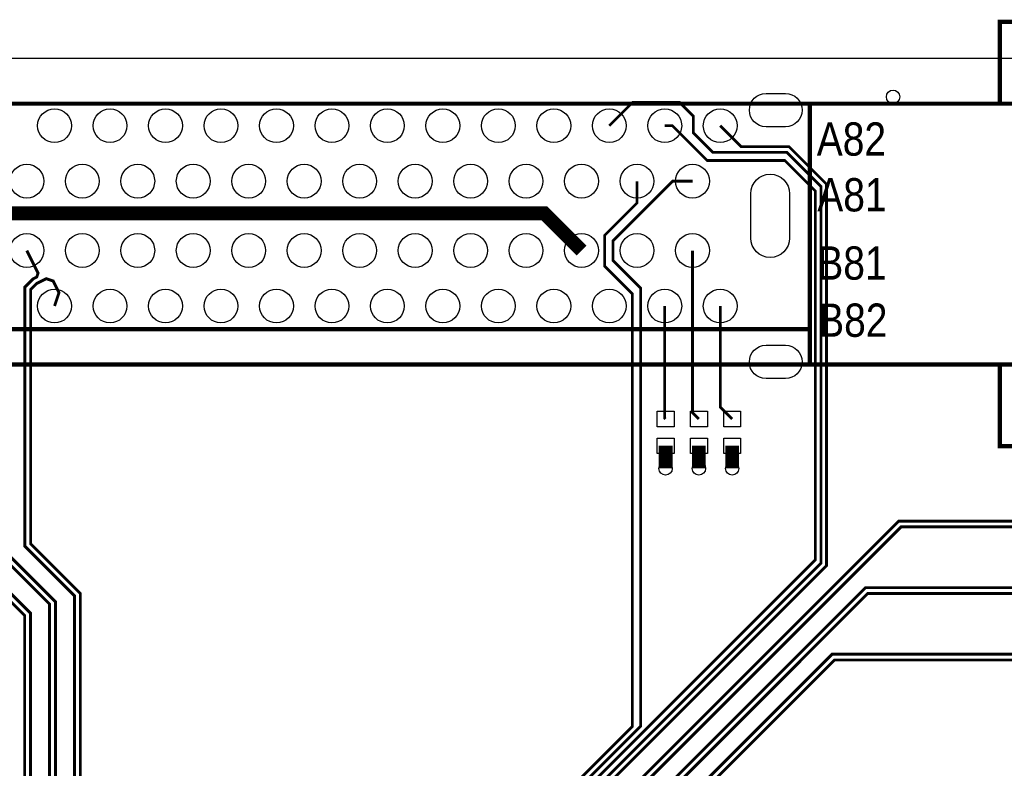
# Model space of a CAD drawing. Extents: x -50 to 239, y -105 to 7.
# Tile 10 of 17: x 159 to 195, y -20 to 7. Entities that reach past the tile are written whole.
import ezdxf

# ---------------------------------------------------------------- set-up
doc = ezdxf.new("R2010")
doc.units = 0
for name, color, linetype in [('BG_OUTLINE', 6, 'CONTINUOUS'), ('ET_TOP', 92, 'CONTINUOUS'), ('PG_SILKSCREEN_TOP', 7, 'CONTINUOUS'), ('PIN_TOP', 92, 'CONTINUOUS'), ('VC_TOP', 254, 'CONTINUOUS')]:
    doc.layers.add(name, color=color, linetype=linetype)

msp = doc.modelspace()

# ---------------------------------------------------------------- linework, layer by layer
at = {"layer": 'BG_OUTLINE'}
msp.add_lwpolyline([(232.5, 5.6749), (-49.5, 5.6749)], dxfattribs=at)
for points in [[(-49.5, -104.8251), (222.5839, -104.8251, -0.709377), (232.5, -99.353), (232.5, 5.6749), (-49.5, 5.6749)], [(-49.5, 5.6749), (-49.5, -104.8251), (222.5839, -104.8251, -0.709377), (232.5, -99.353), (232.5, 5.6749)], [(232.5, 5.6749), (-49.5, 5.6749), (-49.5, -104.8251), (222.5839, -104.8251, -0.709377), (232.5, -99.353)]]:
    msp.add_lwpolyline(points, format="xyb", close=True, dxfattribs=at)
at = {"layer": 'ET_TOP'}
for points, const_width in [([(180.4501, 3.2499), (181.2941, 4.0939), (182.98, 4.0939), (183.48, 3.5939), (183.48, 2.9939), (184.18, 2.2939), (186.8457, 2.2939), (188.08, 1.0596), (188.08, -12.5232), (168.78, -31.8232), (168.78, -39.689), (169.68, -40.589), (169.68, -64.208), (176.9781, -71.5061), (188.9629, -71.5061), (194.3629, -66.1061), (199.48, -66.1061), (201.129, -64.4571), (202.08, -64.4571)], 0.1), ([(197.797, -66.6061), (194.3701, -66.6061), (189.1701, -71.8061), (176.8538, -71.8061), (169.48, -64.4323), (169.48, -40.6719), (168.58, -39.7719), (168.58, -31.6989), (187.88, -12.3989), (187.88, 0.8939), (186.78, 1.9939), (183.98, 1.9939), (182.724, 3.2499), (182.4501, 3.2499)], 0.1), ([(184.4501, 3.2499), (185.2061, 2.4939), (186.9286, 2.4939), (188.28, 1.1425), (188.28, -12.6061), (168.98, -31.9061), (168.98, -39.6061), (169.88, -40.5061), (169.88, -64.1251), (177.061, -71.3061), (188.88, -71.3061), (194.28, -65.9061), (199.38, -65.9061), (201.329, -63.9571), (202.08, -63.9571)], 0.1), ([(202.08, -66.9591), (201.127, -66.9591), (199.5679, -68.5182), (193.2622, -68.5182), (189.4622, -72.3182), (176.6416, -72.3182), (169.0679, -64.7445), (169.0679, -40.8427), (168.1679, -39.9427), (168.1679, -33.294), (165.48, -30.6061), (165.48, -28.7061), (166.18, -28.0061), (171.68, -28.0061), (181.28, -18.4061), (181.28, -2.806), (180.28, -1.806), (180.28, -0.7062), (181.4501, 0.4639), (181.4501, 1.2499)], 0.1), ([(183.4501, 1.2499), (182.736, 1.2499), (180.58, -0.9061), (180.58, -1.6061), (181.58, -2.6061), (181.58, -18.3989), (168.38, -31.5989), (168.38, -39.8548), (169.28, -40.7548), (169.28, -64.6566), (176.7295, -72.1061), (189.3743, -72.1061), (193.1743, -68.3061), (199.48, -68.3061), (201.327, -66.4591), (202.08, -66.4591)], 0.1), ([(136.88, -46.1061), (136.88, -22.5201), (145.455, -13.9451), (145.455, -2.8311), (146.455, -1.8311), (146.455, -0.5311), (147.08, 0.0939), (178.106, 0.0939), (179.4501, -1.2502)], 0.5), ([(180.8102, -84.1543), (180.5584, -84.4061), (179.98, -84.4061), (159.58, -64.0061), (159.58, -14.3199), (155.58, -10.3199), (155.58, -2.7061), (154.8552, -1.9813), (154.1937, -1.9813), (154.1323, -2.0427), (153.9985, -2.1096), (153.6189, -1.9837), (153.3708, -1.4877), (153.4499, -1.2502)], 0.106), ([(157.4499, -1.2502), (156.6284, -1.5238), (156.51, -1.7527), (156.5524, -1.8966), (157.0917, -2.2047), (157.0917, -2.2049), (157.2253, -2.2717), (157.58, -2.6265), (157.58, -11.0061), (160.48, -13.9061), (160.48, -63.7061), (179.272, -82.4981), (185.3792, -82.4981), (185.631, -82.2463)], 0.106), ([(180.68, -81.1658), (180.4283, -80.9141), (178.5938, -80.9141), (161.172, -63.4923), (161.172, -13.6981), (159.38, -11.9061), (159.38, -2.5661), (159.6744, -2.2717), (159.8087, -2.2046), (159.8562, -2.0623), (159.4499, -1.2502)], 0.106), ([(183.4501, -1.2502), (183.4501, -7.0932), (183.68, -7.3231)], 0.1), ([(180.8102, -84.8658), (180.5585, -84.6141), (179.8938, -84.6141), (159.372, -64.0923), (159.372, -14.4061), (155.372, -10.4061), (155.372, -2.7923), (154.769, -2.1893), (154.2799, -2.1893), (154.2556, -2.2137), (154.0912, -2.2959), (154.0437, -2.4382), (154.4499, -3.2502)], 0.106), ([(156.4499, -3.2502), (156.6894, -2.7715), (156.856, -2.4383), (156.9983, -2.3909), (156.9986, -2.391), (157.102, -2.4427), (157.372, -2.7127), (157.372, -11.0923), (160.272, -13.9923), (160.272, -63.7923), (179.1858, -82.7061), (185.3793, -82.7061), (185.631, -82.9578)], 0.106), ([(180.68, -80.4543), (180.4282, -80.7061), (178.68, -80.7061), (161.38, -63.4061), (161.38, -13.6119), (159.588, -11.8199), (159.588, -2.6523), (159.7976, -2.4428), (159.9016, -2.3909), (159.9018, -2.3907), (160.1542, -2.2644), (160.3999, -2.3459), (160.6107, -2.7674), (160.4499, -3.2502)], 0.106), ([(182.4501, -3.2502), (182.4501, -7.2932), (182.48, -7.3231)], 0.1), ([(184.4501, -3.2502), (184.4501, -6.8932), (184.88, -7.3231)], 0.1), ([(182.48, -8.2891), (182.48, -9.1061)], 0.5), ([(183.68, -8.2891), (183.68, -9.1061)], 0.5), ([(184.88, -8.2891), (184.88, -9.1061)], 0.5), ([(206.131, -10.5061), (205.7045, -10.5061), (205.5985, -10.6121), (205.5985, -10.8961), (205.4925, -11.0021), (190.884, -11.0021), (171.972, -29.9141), (171.972, -32.9199), (171.6898, -33.2021), (171.098, -33.2021), (170.802, -32.9061), (169.98, -32.9061)], 0.106), ([(206.131, -11.7061), (205.7045, -11.7061), (205.5985, -11.6001), (205.5985, -11.3161), (205.4925, -11.2101), (190.9702, -11.2101), (172.18, -30.0003), (172.18, -33.0061), (171.776, -33.4101), (171.098, -33.4101), (170.802, -33.7061), (169.98, -33.7061)], 0.106), ([(206.131, -12.9061), (205.7045, -12.9061), (205.5985, -13.0121), (205.5985, -13.2961), (205.4925, -13.4021), (189.6839, -13.4021), (172.88, -30.206), (172.88, -34.6061), (171.884, -35.6021), (170.976, -35.6021), (170.68, -35.3061), (169.98, -35.3061)], 0.106), ([(206.131, -14.1061), (205.7045, -14.1061), (205.5985, -14.0001), (205.5985, -13.7161), (205.4925, -13.6101), (189.7701, -13.6101), (173.088, -30.2922), (173.088, -34.6923), (171.9702, -35.8101), (170.976, -35.8101), (170.68, -36.1061), (169.98, -36.1061)], 0.106), ([(206.131, -15.3061), (205.7045, -15.3061), (205.5985, -15.4121), (205.5985, -15.6961), (205.4925, -15.8021), (188.4838, -15.8021), (173.78, -30.5059), (173.78, -36.0119), (171.7898, -38.0021), (171.098, -38.0021), (170.802, -37.7061), (169.98, -37.7061)], 0.106), ([(206.131, -16.5061), (205.7045, -16.5061), (205.5985, -16.4001), (205.5985, -16.1161), (205.4925, -16.0101), (188.57, -16.0101), (173.988, -30.5921), (173.988, -36.0981), (171.876, -38.2101), (171.098, -38.2101), (170.802, -38.5061), (169.98, -38.5061)], 0.106)]:
    msp.add_lwpolyline(points, dxfattribs=dict(at, const_width=const_width))
at = {"layer": 'PG_SILKSCREEN_TOP', "const_width": 0.1524}
for points in [[(207.829, 6.9949), (194.529, 6.9949), (194.529, 4.0439)], [(98.529, 4.0439), (98.529, -4.0841), (187.683, -4.0841), (187.683, 4.0439), (98.529, 4.0439)], [(187.683, -5.3541), (204.828, -5.3541), (204.828, 4.0439), (187.683, 4.0439)], [(98.529, -4.0841), (98.529, -5.3541), (187.683, -5.3541), (187.683, -4.0841)], [(194.529, -5.3541), (194.529, -8.3051), (207.829, -8.3051)]]:
    msp.add_lwpolyline(points, dxfattribs=at)
at = {"layer": 'PIN_TOP'}
for points in [[(186.8, 3.2139), (186.1, 3.2139, -1), (186.1, 4.4139), (186.8, 4.4139, -1)], [(186.9499, 0.8), (186.9499, -0.8, -1), (185.5499, -0.8), (185.5499, 0.8, -1)], [(186.8, -5.8641), (186.1, -5.8641, -1), (186.1, -4.6641), (186.8, -4.6641, -1)]]:
    msp.add_lwpolyline(points, format="xyb", close=True, dxfattribs=at)
for points in [[(182.175, -7.0436), (182.785, -7.0436), (182.785, -7.6026), (182.175, -7.6026)], [(183.375, -7.0436), (183.985, -7.0436), (183.985, -7.6026), (183.375, -7.6026)], [(184.575, -7.0436), (185.185, -7.0436), (185.185, -7.6026), (184.575, -7.6026)], [(182.175, -8.0096), (182.785, -8.0096), (182.785, -8.5686), (182.175, -8.5686)], [(183.375, -8.0096), (183.985, -8.0096), (183.985, -8.5686), (183.375, -8.5686)], [(184.575, -8.0096), (185.185, -8.0096), (185.185, -8.5686), (184.575, -8.5686)]]:
    msp.add_lwpolyline(points, close=True, dxfattribs=at)
for centre in [(160.4499, 3.2499), (162.4499, 3.2499), (164.4499, 3.2499), (166.4501, 3.2499), (168.4501, 3.2499), (170.4501, 3.2499), (172.4501, 3.2499), (174.4501, 3.2499), (176.4501, 3.2499), (178.4501, 3.2499), (180.4501, 3.2499), (182.4501, 3.2499), (184.4501, 3.2499), (159.4499, 1.2499), (161.4499, 1.2499), (163.4499, 1.2499), (165.4501, 1.2499), (167.4501, 1.2499), (169.4501, 1.2499), (171.4501, 1.2499), (173.4501, 1.2499), (175.4501, 1.2499), (177.4501, 1.2499), (179.4501, 1.2499), (181.4501, 1.2499), (183.4501, 1.2499), (159.4499, -1.2502), (161.4499, -1.2502), (163.4499, -1.2502), (165.4501, -1.2502), (167.4501, -1.2502), (169.4501, -1.2502), (171.4501, -1.2502), (173.4501, -1.2502), (175.4501, -1.2502), (177.4501, -1.2502), (179.4501, -1.2502), (181.4501, -1.2502), (183.4501, -1.2502), (160.4499, -3.2502), (162.4499, -3.2502), (164.4499, -3.2502), (166.4501, -3.2502), (168.4501, -3.2502), (170.4501, -3.2502), (172.4501, -3.2502), (174.4501, -3.2502), (176.4501, -3.2502), (178.4501, -3.2502), (180.4501, -3.2502), (182.4501, -3.2502), (184.4501, -3.2502)]:
    msp.add_circle(centre, 0.6096, dxfattribs=at)
at = {"layer": 'VC_TOP'}
for centre in [(190.68, 4.2939), (182.48, -9.1061), (183.68, -9.1061), (184.88, -9.1061)]:
    msp.add_circle(centre, 0.24, dxfattribs=at)

# ---------------------------------------------------------------- texts
at = {"layer": 'PG_SILKSCREEN_TOP', "width": 0.875}
for s, p in [('A82', (187.93, 2.1699)), ('A81', (187.95, 0.1599)), ('B81', (187.95, -2.3001)), ('B82', (187.98, -4.3601))]:
    msp.add_text(s, height=1.2, dxfattribs=at).set_placement(p)

doc.saveas('drawing.dxf')
